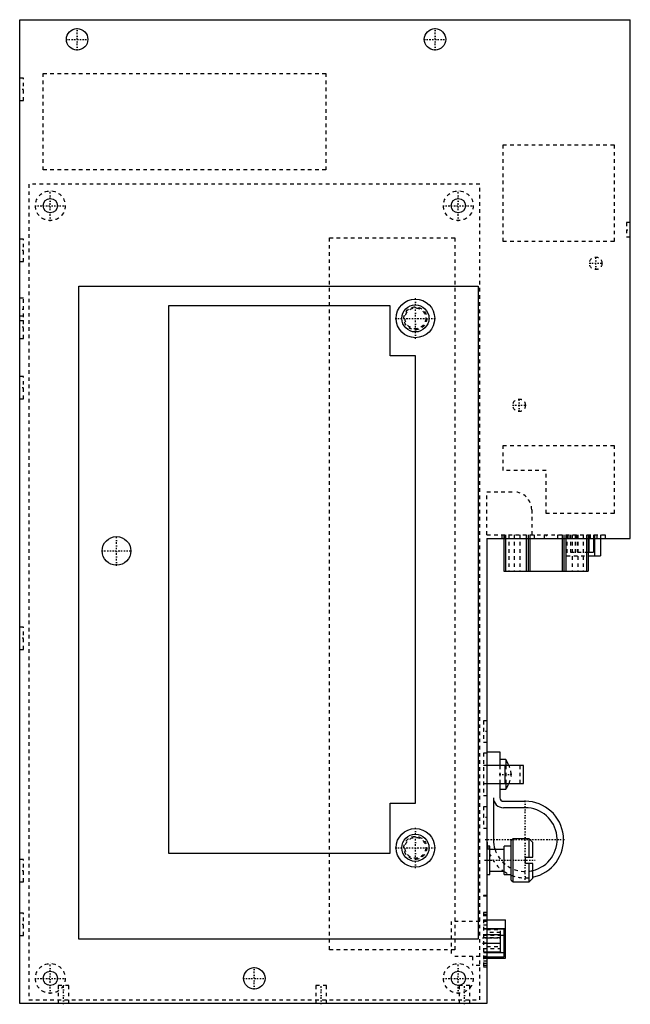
# Model space of a CAD drawing. Extents: x -131 to 40, y 0 to 275.
import ezdxf

# ---------------------------------------------------------------- set-up
doc = ezdxf.new("R2010")
doc.units = 0
doc.linetypes.add('CENTER', pattern=[1.5, 0.45, -0.5, 0.05, -0.5])
doc.linetypes.add('DASHED', pattern=[2, 1, -1])
for name, color, linetype in [('AM_0', 7, 'CONTINUOUS'), ('AM_3', 7, 'DASHED'), ('AM_7', 7, 'CENTER')]:
    doc.layers.add(name, color=color, linetype=linetype)

msp = doc.modelspace()

# ---------------------------------------------------------------- linework, layer by layer
at = {"layer": 'AM_0', "color": 7, "linetype": 'CONTINUOUS'}
for p, q in [((-130.5, 0), (-130.5, 275)), ((-130.5, 275), (40, 275)), ((40, 130), (40, 275)), ((-114, 18), (-114, 200.5)), ((-114, 200.5), (-2.5, 200.5)), ((-2.5, 200.5), (-2.5, 18)), ((-27, 195), (-89, 195)), ((-89, 195), (-89, 42)), ((-27, 181), (-27, 195)), ((-20, 181), (-27, 181)), ((-20, 56), (-20, 181)), ((0, 130), (40, 130)), ((0, 130), (0, 0)), ((4.7, 130), (4.7, 120.8)), ((5.2, 130), (5.2, 120.8)), ((11, 130), (11, 120.8)), ((11.5, 130), (11.5, 120.8)), ((12, 130), (12, 120.8)), ((21, 130), (21, 120.8)), ((21.5, 130), (21.5, 120.8)), ((22, 130), (22, 120.8)), ((27.8, 130), (27.8, 120.8)), ((28.3, 130), (28.3, 120.8)), ((28.43, 130), (28.43, 126.11)), ((29.75, 130), (29.75, 126.11)), ((30.07, 130), (30.07, 125.1)), ((31.72, 130), (31.72, 125.1)), ((28.3, 126.11), (29.75, 126.11)), ((28.3, 125.1), (31.72, 125.1)), ((4.7, 120.8), (28.3, 120.8)), ((0, 70.3), (3.6, 70.3)), ((3.6, 70.3), (3.6, 66.5)), ((10.2, 66.5), (0, 66.5)), ((5.3, 68.15), (3.6, 68.15)), ((5.08, 61.5), (5.08, 66.5)), ((5.3, 68.15), (5.3, 66.5)), ((10.2, 61.5), (10.2, 66.5)), ((0, 61.5), (10.2, 61.5)), ((3.6, 61.5), (3.6, 57.5)), ((5.3, 61.5), (5.3, 59.85)), ((3.6, 59.85), (5.3, 59.85)), ((-27, 56), (-20, 56)), ((-27, 42), (-27, 56)), ((1.8, 57.5), (1.8, 45.8)), ((4.6, 56.5), (10.7, 56.5)), ((10.7, 54.7), (4.6, 54.7)), ((7.3, 46), (6.8, 45.5)), ((6.8, 34.5), (6.8, 45.5)), ((11.8, 46), (7.3, 46)), ((7.3, 34), (7.3, 46)), ((12.8, 45), (11.8, 46)), ((11.8, 40.9), (11.8, 46)), ((12.8, 40.9), (12.8, 45)), ((-89, 42), (-27, 42)), ((0.8, 44), (0, 44)), ((0.8, 36), (0.8, 44)), ((4.8, 43), (0.8, 43)), ((6.8, 44), (4.8, 44)), ((4.8, 36), (4.8, 44)), ((10.8, 40.9), (12.8, 40.9)), ((10.8, 39.1), (10.8, 40.9)), ((12.8, 39.1), (10.8, 39.1)), ((11.8, 34), (11.8, 39.1)), ((12.8, 35), (12.8, 39.1)), ((0, 36), (0.8, 36)), ((0.8, 37), (4.8, 37)), ((4.8, 36), (6.8, 36)), ((6.8, 34.5), (7.3, 34)), ((7.3, 34), (11.8, 34)), ((11.8, 34), (12.8, 35)), ((0, 30.2), (-1, 30.2)), ((-1, 30.2), (-1, 30)), ((0, 30), (-1, 30)), ((0, 23.32), (5.2, 23.32)), ((5.2, 12.68), (5.2, 23.32)), ((0, 20.98), (5.2, 20.98)), ((0, 20.81), (4.8, 20.81)), ((4.8, 12.99), (4.8, 20.81)), ((-2.5, 18), (-114, 18)), ((0, 19.25), (3.8, 19.25)), ((0, 16.85), (3.8, 16.85)), ((3.8, 14.45), (3.8, 19.25)), ((3.8, 19.05), (4.8, 19.05)), ((0, 14.45), (3.8, 14.45)), ((0, 14.23), (4.8, 14.23)), ((4.8, 14.33), (5.2, 14.33)), ((0, 12.99), (4.8, 12.99)), ((0, 12.68), (5.2, 12.68)), ((0, 0), (-130.5, 0))]:
    msp.add_line(p, q, dxfattribs=at)
for centre, radius in [((-114.5, 269.5), 3), ((-14.5, 269.5), 3), ((-122, 223), 2), ((-8, 223), 2), ((-20, 191.5), 5.4), ((-20, 191.5), 3.8), ((-103.5, 126.5), 4), ((-20, 43.5), 5.4), ((-20, 43.5), 3.8), ((-122, 7), 2), ((-65, 7), 3), ((-8, 7), 2)]:
    msp.add_circle(centre, radius, dxfattribs=at)
for centre, radius, start, end in [((-3.12, 62.76), 10, 21.9653, 32.6187), ((-3.12, 65.24), 10, 327.3813, 338.0347), ((4.6, 57.5), 2.8, 180, 270), ((4.6, 57.5), 1, 180, 270), ((10.7, 45.8), 10.7, 281.3184, 90), ((10.7, 45.8), 8.9, 283.6479, 90), ((10.7, 45.8), 10.7, 180, 189.6846), ((10.7, 45.8), 8.9, 180, 198.3371), ((10.7, 45.8), 10.7, 235.3288, 236.5368), ((10.7, 45.8), 10.7, 246.3321, 248.624)]:
    msp.add_arc(centre, radius, start, end, dxfattribs=at)
at = {"layer": 'AM_3', "color": 6, "linetype": 'DASHED'}
for p, q in [((-124, 260), (-45, 260)), ((-124, 233), (-124, 260)), ((-45, 260), (-45, 233)), ((-129.5, 258.62), (-130.5, 258.62)), ((-129.5, 252.38), (-129.5, 258.62)), ((-130.5, 252.38), (-129.5, 252.38)), ((4.5, 240), (35.5, 240)), ((4.5, 213), (4.5, 240)), ((35.5, 240), (35.5, 213)), ((-45, 233), (-124, 233)), ((-128, 229), (-128, 1)), ((-2, 229), (-128, 229)), ((-2, 1), (-2, 229)), ((40, 218.3), (39, 218.3)), ((39, 218.3), (39, 214.3)), ((-129.5, 213.62), (-130.5, 213.62)), ((-129.5, 207.38), (-129.5, 213.62)), ((-44, 214), (-9, 214)), ((-44, 15), (-44, 214)), ((-9, 214), (-9, 15)), ((35.5, 213), (4.5, 213)), ((39, 214.3), (40, 214.3)), ((-130.5, 207.38), (-129.5, 207.38)), ((-129.5, 197.12), (-130.5, 197.12)), ((-129.5, 185.88), (-129.5, 197.12)), ((-129.5, 192.12), (-130.5, 192.12)), ((-130.5, 190.88), (-129.5, 190.88)), ((-130.5, 185.88), (-129.5, 185.88)), ((-129.5, 175.22), (-130.5, 175.22)), ((-129.5, 168.98), (-129.5, 175.22)), ((-130.5, 168.98), (-129.5, 168.98)), ((4.5, 156), (35.5, 156)), ((4.5, 149), (4.5, 156)), ((35.5, 156), (35.5, 137)), ((16.5, 149), (4.5, 149)), ((16.5, 137), (16.5, 149)), ((0, 143), (7.5, 143)), ((0, 131), (0, 143)), ((12.5, 138), (12.5, 131)), ((35.5, 137), (16.5, 137)), ((0, 131), (33, 131)), ((4.2, 131), (4.2, 130)), ((4.7, 131), (4.7, 130)), ((5, 131), (5, 130)), ((5.2, 131), (5.2, 130)), ((6.1, 131), (6.1, 120.8)), ((7.6, 131), (7.6, 120.8)), ((9.2, 131), (9.2, 120.8)), ((11, 131), (11, 130)), ((11.5, 131), (11.5, 130)), ((12, 131), (12, 130)), ((13.2, 131), (13.2, 130)), ((16, 131), (16, 130)), ((19.8, 130), (19.8, 131)), ((21, 131), (21, 130)), ((21.5, 131), (21.5, 130)), ((22, 131), (22, 130)), ((22.28, 131), (22.28, 125.1)), ((22.4, 131), (22.4, 130)), ((22.88, 131), (22.88, 130)), ((23.35, 131), (23.35, 126.11)), ((23.8, 131), (23.8, 120.8)), ((24.63, 131), (24.63, 125.1)), ((24.8, 131), (24.8, 130)), ((25.23, 131), (25.23, 126.11)), ((25.4, 131), (25.4, 120.8)), ((26.9, 131), (26.9, 120.8)), ((27.8, 131), (27.8, 130)), ((28.3, 131), (28.3, 130)), ((28.43, 131), (28.43, 130)), ((28.8, 131), (28.8, 130)), ((29.75, 131), (29.75, 130)), ((30.07, 131), (30.07, 130)), ((30.7, 131), (30.7, 130)), ((31.68, 131), (31.68, 130)), ((31.72, 131), (31.72, 130)), ((33, 131), (33, 130)), ((22.28, 125.1), (28.3, 125.1)), ((23.35, 126.11), (28.3, 126.11)), ((-129.5, 105.22), (-130.5, 105.22)), ((-129.5, 98.98), (-129.5, 105.22)), ((-130.5, 98.98), (-129.5, 98.98)), ((0, 79), (-1, 79)), ((-1, 79), (-1, 73)), ((-1, 73), (0, 73)), ((0, 70), (-1, 70)), ((-1, 70), (-1, 58)), ((0, 66.5), (-1, 66.5)), ((3.6, 66.5), (3.6, 61.5)), ((5.3, 66.5), (5.3, 61.5)), ((9.32, 61.5), (9.32, 66.5)), ((-1, 61.5), (0, 61.5)), ((0, 58), (-1, 58)), ((0, 55), (-1, 55)), ((-1, 55), (-1, 49)), ((-1, 49), (0, 49)), ((-129.5, 40.22), (-130.5, 40.22)), ((-129.5, 33.98), (-129.5, 40.22)), ((6.8, 35.83), (6.8, 37.8)), ((-130.5, 33.98), (-129.5, 33.98)), ((-129.5, 25.22), (-130.5, 25.22)), ((-129.5, 18.98), (-129.5, 25.22)), ((-1, 25.4), (-1, 10.1)), ((0, 25.4), (-1, 25.4)), ((0, 24.9), (-1, 24.9)), ((-10, 22.94), (-10, 13.1)), ((0, 22.94), (-10, 22.94)), ((0, 24.44), (-1, 24.44)), ((-1, 23.32), (0, 23.32)), ((0, 21.85), (-1, 21.85)), ((-1, 20.98), (0, 20.98)), ((-1, 20.81), (0, 20.81)), ((0, 20.7), (3.8, 20.7)), ((3.8, 19.8), (0, 19.8)), ((3.8, 19.25), (3.8, 20.7)), ((-130.5, 18.98), (-129.5, 18.98)), ((-1, 19.25), (0, 19.25)), ((-1, 19.05), (3.8, 19.05)), ((3.8, 18.35), (-1, 18.35)), ((-1, 16.9), (0, 16.9)), ((0, 16.88), (-1, 16.88)), ((-1, 16.85), (0, 16.85)), ((-1, 16.82), (0, 16.82)), ((0, 16.8), (-1, 16.8)), ((0, 18.3), (3.8, 18.3)), ((0, 16.8), (3.8, 16.8)), ((-9, 15), (-44, 15)), ((-1, 15.35), (3.8, 15.35)), ((-1, 14.45), (0, 14.45)), ((-1, 14.33), (4.8, 14.33)), ((-1, 14.23), (0, 14.23)), ((0, 15.9), (3.8, 15.9)), ((0, 13.1), (-10, 13.1)), ((-4, 13.1), (-4, 10.6)), ((-1, 12.99), (0, 12.99)), ((-1, 12.68), (0, 12.68)), ((0, 11.85), (-1, 11.85)), ((0, 11.2), (-1, 11.2)), ((0, 10.6), (-4, 10.6)), ((0, 10.1), (-1, 10.1)), ((-119.8, 5), (-119.8, 0)), ((-116.8, 5), (-119.8, 5)), ((-116.8, 0), (-116.8, 5)), ((-47.8, 5), (-47.8, 0)), ((-44.8, 5), (-47.8, 5)), ((-44.8, 0), (-44.8, 5)), ((-7.8, 5), (-7.8, 0)), ((-4.8, 5), (-7.8, 5)), ((-4.8, 0), (-4.8, 5)), ((-128, 1), (-2, 1))]:
    msp.add_line(p, q, dxfattribs=at)
for centre, radius in [((-122, 223), 4.15), ((-8, 223), 4.15), ((30.4, 206.9), 1.75), ((-20, 191.5), 3.2), ((-20, 191.5), 2.9), ((9, 167.2), 1.75), ((-20, 43.5), 3.2), ((-20, 43.5), 2.9), ((-122, 7), 4.15), ((-8, 7), 4.15)]:
    msp.add_circle(centre, radius, dxfattribs=at)
for centre, radius, start, end in [((7.5, 138), 5, 0, 90), ((-3.12, 62.76), 10, 7.1257, 21.9653), ((-3.12, 65.24), 10, 338.0347, 352.8743), ((10.7, 45.8), 10.7, 189.6846, 235.3288), ((10.7, 45.8), 8.9, 198.3371, 283.6479), ((10.7, 45.8), 10.7, 236.5368, 246.3321), ((10.7, 45.8), 10.7, 248.624, 281.3184)]:
    msp.add_arc(centre, radius, start, end, dxfattribs=at)
at = {"layer": 'AM_7', "color": 4, "linetype": 'CENTER'}
for p, q in [((-114.5, 266.35), (-114.5, 272.65)), ((-14.5, 266.35), (-14.5, 272.65)), ((-117.65, 269.5), (-111.35, 269.5)), ((-17.65, 269.5), (-11.35, 269.5)), ((-129.45, 255.5), (-130.55, 255.5)), ((-122, 218.64), (-122, 227.36)), ((-8, 218.64), (-8, 227.36)), ((-126.36, 223), (-117.64, 223)), ((-12.36, 223), (-3.64, 223)), ((38.95, 216.3), (40.05, 216.3)), ((-129.45, 210.5), (-130.55, 210.5)), ((28.56, 206.9), (32.24, 206.9)), ((30.4, 205.06), (30.4, 208.74)), ((-20, 185.83), (-20, 197.17)), ((-129.45, 194), (-130.55, 194)), ((-25.67, 191.5), (-14.33, 191.5)), ((-129.45, 189), (-130.55, 189)), ((-129.45, 172.1), (-130.55, 172.1)), ((9, 165.36), (9, 169.04)), ((7.16, 167.2), (10.84, 167.2)), ((-103.5, 122.3), (-103.5, 130.7)), ((16.5, 131.05), (16.5, 129.95)), ((-107.7, 126.5), (-99.3, 126.5)), ((-129.45, 102.1), (-130.55, 102.1)), ((0.05, 76), (-1.05, 76)), ((6.96, 64), (3.44, 64)), ((10.7, 34.57), (10.7, 57.03)), ((0.05, 52), (-1.05, 52)), ((-20, 37.83), (-20, 49.17)), ((-0.53, 45.8), (21.93, 45.8)), ((-25.67, 43.5), (-14.33, 43.5)), ((-0.64, 40), (13.44, 40)), ((-129.45, 37.1), (-130.55, 37.1)), ((-129.45, 22.1), (-130.55, 22.1)), ((-1.24, 18.3), (4.04, 18.3)), ((-1.24, 16.85), (4.04, 16.85)), ((-122, 2.64), (-122, 11.36)), ((-8, 2.64), (-8, 11.36)), ((-65, 3.85), (-65, 10.15)), ((-126.36, 7), (-117.64, 7)), ((-68.15, 7), (-61.85, 7)), ((-12.36, 7), (-3.64, 7)), ((-118.3, -0.25), (-118.3, 5.25)), ((-46.3, -0.25), (-46.3, 5.25)), ((-6.3, -0.25), (-6.3, 5.25))]:
    msp.add_line(p, q, dxfattribs=at)

doc.saveas('drawing.dxf')
